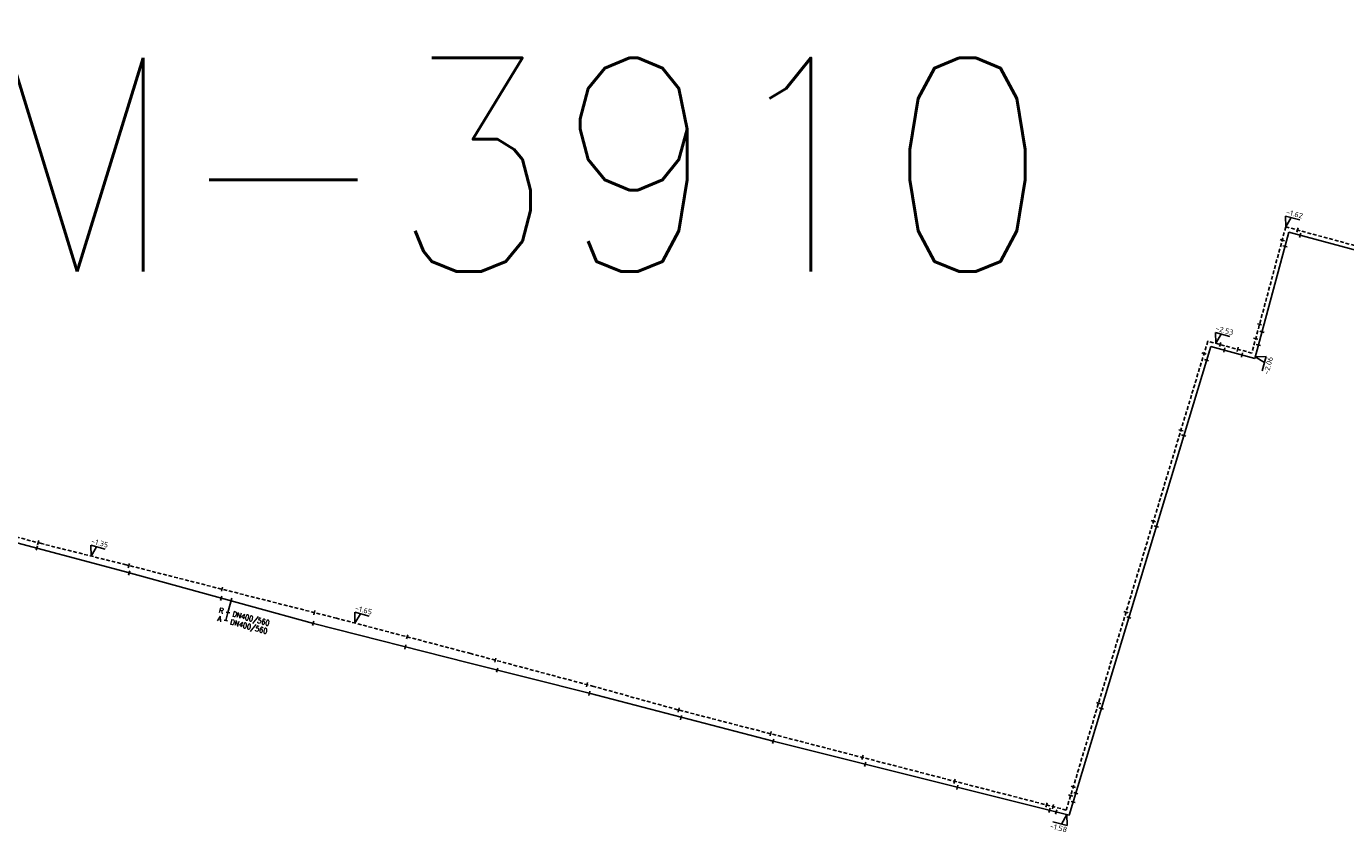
# Model space of a CAD drawing. Header units: millimetres. Extents: x 0 to 118318689, y 0 to 490460760.
# Tile 102 of 117: x 117002098 to 117224344, y 487488640 to 487624296. Entities that reach past the tile are written whole.
import ezdxf
from ezdxf.enums import TextEntityAlignment as Align

# ---------------------------------------------------------------- set-up
doc = ezdxf.new("R2010")
doc.units = ezdxf.units.MM
doc.header["$LTSCALE"] = 200
doc.linetypes.add('HIDDEN2', pattern=[4.7625, 3.175, -1.5875])
doc.layers.get('0').update_dxf_attribs({"color": 8})
for name, color, linetype in [('LD-I-lekdetectiecode', 7, 'Continuous'), ('WT-C-mof', 7, 'Continuous'), ('WT-I-diam', 7, 'Continuous'), ('WT-I-NAP', 7, 'Continuous'), ('WT-L-aanvoer', 6, 'Continuous'), ('WT-L-retour', 6, 'HIDDEN2')]:
    doc.layers.add(name, color=color, linetype=linetype)
doc.styles.add('DIN17', font='ROMANS.SHX', dxfattribs={"width": 0.9})
doc.styles.add('ISOCP', font='ISOCP.SHX')

# ---------------------------------------------------------------- blocks, each defined once
blk = doc.blocks.new('LR-mof')
at = {"color": 0, "linetype": 'ByBlock', "lineweight": -2}
blk.add_line((0, -0.75), (0, 0.75), dxfattribs=at)
blk = doc.blocks.new('nap1')
at = {"color": 0, "linetype": 'Continuous'}
for p, q in [((-1, 3.5), (0, 0)), ((-1, 3.5), (4, 3.5)), ((1, 3.5), (0, 0))]:
    blk.add_line(p, q, dxfattribs=at)
at = {"color": 0, "linetype": 'Continuous', "style": 'ISOCP'}
for tag, p in [('*1', (1.7, 5)), ('*2', (4, 1.5))]:
    blk.add_attdef(tag, text='', height=1.8, dxfattribs=at).set_placement(p, align=Align.MIDDLE)
blk = doc.blocks.new('LR-hyp')
at = {"color": 7, "linetype": 'ByBlock', "lineweight": -3, "style": 'DIN17', "width": 0.9}
blk.add_attdef('*1', text='', height=1.8, dxfattribs=at).set_placement((0, 0), align=Align.MIDDLE)
at = {"color": 7, "linetype": 'ByBlock', "lineweight": -2, "style": 'DIN17', "width": 0.9, "flags": 1}
blk.add_attdef('*2', text='', height=1.8, dxfattribs=at).set_placement((0, -5), align=Align.MIDDLE)
blk = doc.blocks.new('LR-DIAO2')
at = {"color": 0, "lineweight": -3}
blk.add_line((0, 0), (0, -5), dxfattribs=at)
at = {"color": 0, "linetype": 'Continuous', "lineweight": -3}
blk.add_line((0, -5), (0, -7.8), dxfattribs=at)
at = {"color": 0, "lineweight": -3}
for points in [[(0.61, -5), (0, -5), (-0.61, -5)], [(0.61, -7.8), (0, -7.8), (-0.61, -7.8)]]:
    blk.add_lwpolyline(points, dxfattribs=at)
at = {"color": 1, "lineweight": -3, "style": 'DIN17', "width": 0.9}
for tag, p in [('*1', (-1.61, -5)), ('*2', (-1.61, -7.78))]:
    blk.add_attdef(tag, text='', height=1.8, dxfattribs=at).set_placement(p, align=Align.MIDDLE_RIGHT)
for tag, p in [('*11', (1.61, -5)), ('*12', (1.61, -7.8))]:
    blk.add_attdef(tag, text='', height=1.8, dxfattribs=at).set_placement(p, align=Align.MIDDLE_LEFT)

msp = doc.modelspace()

# ---------------------------------------------------------------- linework, layer by layer
at = {"layer": 'WT-L-aanvoer', "lineweight": -3}
for p, q in [((117214767, 487589635), (117209046, 487568367)), ((117300873, 487566383), (117214767, 487589635)), ((117201611, 487570385), (117177774, 487491405)), ((117209046, 487568367), (117201611, 487570385)), ((117018628, 487532439), (116925980, 487557209)), ((117050462, 487523691), (117018628, 487532439)), ((117076557, 487517056), (117050462, 487523691)), ((117096929, 487511943), (117076557, 487517056)), ((117127904, 487503850), (117096929, 487511943)), ((117177774, 487491405), (117127904, 487503850))]:
    msp.add_line(p, q, dxfattribs=at)
at = {"layer": 'WT-L-retour', "lineweight": -3}
for p, q in [((117214258, 487590518), (117208538, 487569251)), ((117300363, 487567267), (117214258, 487590518)), ((117201124, 487571263), (117177285, 487492275)), ((117208538, 487569251), (117201124, 487571263)), ((117004628, 487537162), (116926145, 487557910)), ((117018929, 487533576), (117004628, 487537162)), ((117054369, 487524583), (117018929, 487533576)), ((117076949, 487518632), (117054369, 487524583)), ((117097673, 487513097), (117076949, 487518632)), ((117111835, 487509162), (117097673, 487513097)), ((117177285, 487492275), (117111835, 487509162))]:
    msp.add_line(p, q, dxfattribs=at)

# ---------------------------------------------------------------- block references
at = {"layer": 'LD-I-lekdetectiecode', "linetype": 'Continuous'}
ref = msp.add_blockref('LR-hyp', (117012756, 487600991), dxfattribs=dict(at, xscale=20000, yscale=20000, zscale=20000))
ref.add_attrib('*1', 'LD-ADM-3910', dxfattribs={"layer": '0', "color": 0, "linetype": 'ByBlock', "lineweight": -3, "height": 36000, "style": 'DIN17', "width": 0.9}).set_placement((117012756, 487600991), align=Align.MIDDLE)
at = {"layer": 'WT-C-mof', "linetype": 'Continuous', "lineweight": -3}
for p, xscale, yscale, zscale, rotation in [((117216229, 487589986), 500.0000000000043, 500.0000000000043, 500.0000000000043, 344.8884000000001), ((117213659, 487588289), 499.9999999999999, 499.9999999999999, 499.9999999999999, 74.9454), ((117216677, 487589119), 500.0000000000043, 500.0000000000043, 500.0000000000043, 344.8884000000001), ((117214126, 487587255), 499.9999999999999, 499.9999999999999, 499.9999999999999, 74.9454), ((117209839, 487574088), 499.9999999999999, 499.9999999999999, 499.9999999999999, 74.9454), ((117210246, 487572830), 499.9999999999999, 499.9999999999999, 499.9999999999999, 74.9454), ((117203197, 487570701), 500.0000000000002, 500.0000000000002, 500.0000000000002, 344.8157), ((117206158, 487569897), 500.0000000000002, 500.0000000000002, 500.0000000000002, 344.8157), ((117209194, 487571685, -2160), 499.9999999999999, 499.9999999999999, 499.9999999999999, 74.9454), ((117209651, 487570617), 499.9999999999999, 499.9999999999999, 499.9999999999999, 74.9454), ((117200493, 487569174), 500, 500, 500, 73.206), ((117200912, 487568071), 500, 500, 500, 73.206), ((117203906, 487569762), 500.0000000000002, 500.0000000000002, 500.0000000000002, 344.8157), ((117206887, 487568953), 500.0000000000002, 500.0000000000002, 500.0000000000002, 344.8157), ((117196591, 487556246), 500, 500, 500, 73.206), ((117197075, 487555357), 500, 500, 500, 73.206), ((117191968, 487540929), 499.9999999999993, 499.9999999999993, 499.9999999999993, 73.20599999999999), ((117192452, 487540039), 499.9999999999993, 499.9999999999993, 499.9999999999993, 73.20599999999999), ((117004082, 487537306), 500, 500, 500, 345.1919), ((117003854, 487536404), 500, 500, 500, 345.1919), ((117019358, 487533467), 499.9999999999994, 499.9999999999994, 499.9999999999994, 345.3027), ((117019404, 487532228), 499.9999999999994, 499.9999999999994, 499.9999999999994, 345.3027), ((117034909, 487527964), 499.9999999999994, 499.9999999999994, 499.9999999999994, 345.3027), ((117035054, 487529484), 499.9999999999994, 499.9999999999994, 499.9999999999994, 345.3027), ((117050624, 487525533), 499.9999999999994, 499.9999999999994, 499.9999999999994, 345.3027), ((117050404, 487523706), 499.9999999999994, 499.9999999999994, 499.9999999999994, 345.3027), ((117187346, 487525611), 499.9999999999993, 499.9999999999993, 499.9999999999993, 73.20599999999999), ((117187829, 487524722), 499.9999999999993, 499.9999999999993, 499.9999999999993, 73.20599999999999), ((117066242, 487521454), 499.9999999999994, 499.9999999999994, 499.9999999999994, 345.3027), ((117065928, 487519758), 499.9999999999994, 499.9999999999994, 499.9999999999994, 345.3027), ((117081097, 487517524), 500.0000000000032, 500.0000000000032, 500.0000000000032, 345.5320000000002), ((117081405, 487515839), 500.0000000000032, 500.0000000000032, 500.0000000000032, 345.5320000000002), ((117096552, 487513396), 500.0000000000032, 500.0000000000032, 500.0000000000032, 345.5320000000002), ((117096924, 487511945), 500.0000000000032, 500.0000000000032, 500.0000000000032, 345.5320000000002), ((117182723, 487510294), 500.0000000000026, 500.0000000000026, 500.0000000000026, 73.2060000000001), ((117111974, 487509126), 500.0000000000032, 500.0000000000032, 500.0000000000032, 345.5320000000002), ((117112387, 487507841), 500.0000000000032, 500.0000000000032, 500.0000000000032, 345.5320000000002), ((117183206, 487509404), 500.0000000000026, 500.0000000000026, 500.0000000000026, 73.2060000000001), ((117127467, 487505129), 500.0000000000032, 500.0000000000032, 500.0000000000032, 345.5320000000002), ((117127904, 487503850), 500.0000000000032, 500.0000000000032, 500.0000000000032, 345.5320000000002), ((117142960, 487501131), 499.9999999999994, 499.9999999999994, 499.9999999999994, 345.5319999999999), ((117143407, 487499981), 499.9999999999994, 499.9999999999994, 499.9999999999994, 345.5319999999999), ((117158452, 487497134), 499.9999999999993, 499.9999999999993, 499.9999999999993, 345.532), ((117158933, 487496107), 499.9999999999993, 499.9999999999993, 499.9999999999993, 345.532), ((117178889, 487495100), 500, 500, 500, 73.206), ((117173945, 487493136), 499.9999999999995, 499.9999999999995, 499.9999999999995, 345.532), ((117174456, 487492233), 499.9999999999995, 499.9999999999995, 499.9999999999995, 345.532), ((117175043, 487492853), 499.9999999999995, 499.9999999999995, 499.9999999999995, 345.532), ((117178446, 487493631), 500, 500, 500, 73.206), ((117175578, 487491953), 499.9999999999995, 499.9999999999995, 499.9999999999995, 345.532)]:
    msp.add_blockref('LR-mof', p, dxfattribs=dict(at, xscale=xscale, yscale=yscale, zscale=zscale, rotation=rotation))
at = {"layer": 'WT-C-mof', "linetype": 'Continuous'}
for p, xscale, yscale, zscale, rotation in [((117178019, 487494719), 499.9999999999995, 499.9999999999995, 499.9999999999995, 253.5595718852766), ((117178452, 487496188), 500.0000000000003, 500.0000000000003, 500.0000000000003, 73.55957188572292)]:
    msp.add_blockref('LR-mof', p, dxfattribs=dict(at, xscale=xscale, yscale=yscale, zscale=zscale, rotation=rotation))
at = {"layer": 'WT-I-diam', "linetype": 'Continuous', "xscale": 500, "yscale": 500, "zscale": 500, "rotation": 345.3026692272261}
msp.add_blockref('LR-DIAO2', (117036695, 487527977), dxfattribs=at).add_auto_attribs({'*1': 'R', '*11': 'DN400/560', '*2': 'A', '*12': 'DN400/560'})
at = {"layer": 'WT-I-NAP', "linetype": 'Continuous'}
ref = msp.add_blockref('nap1', (117214258, 487590518), dxfattribs=dict(at, xscale=500.0000000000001, yscale=500.0000000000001, zscale=500.0000000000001, rotation=344.9454123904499))
ref.add_attrib('*1', '-1.62', dxfattribs={"layer": '0', "color": 1, "linetype": 'Continuous', "height": 900, "rotation": 344.94541, "style": 'ISOCP'}).set_placement((117215729, 487592712), align=Align.MIDDLE)
ref = msp.add_blockref('nap1', (117202457, 487570901), dxfattribs=dict(at, xscale=499.9999999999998, yscale=499.9999999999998, zscale=499.9999999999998, rotation=344.815656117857))
ref.add_attrib('*1', '-2.53', dxfattribs={"layer": '0', "color": 1, "linetype": 'Continuous', "height": 900, "rotation": 344.81566, "style": 'ISOCP'}).set_placement((117203933, 487573091), align=Align.MIDDLE)
ref = msp.add_blockref('nap1', (117209116, 487568626), dxfattribs=dict(at, xscale=500.0000000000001, yscale=500.0000000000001, zscale=500.0000000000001, rotation=254.9454123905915))
ref.add_attrib('*1', '-2.06', dxfattribs={"layer": '0', "color": 1, "linetype": 'Continuous', "height": 900, "rotation": 74.94541, "style": 'ISOCP'}).set_placement((117211309, 487567155), align=Align.MIDDLE)
ref = msp.add_blockref('nap1', (117013004, 487535062), dxfattribs=dict(at, xscale=500.0000000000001, yscale=500.0000000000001, zscale=500.0000000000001, rotation=345.1918865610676))
ref.add_attrib('*1', '-1.35', dxfattribs={"layer": '0', "color": 1, "linetype": 'Continuous', "height": 900, "rotation": 345.19189, "style": 'ISOCP'}).set_placement((117014465, 487537261), align=Align.MIDDLE)
ref = msp.add_blockref('nap1', (117057448, 487523771), dxfattribs=dict(at, xscale=500, yscale=500, zscale=500, rotation=345.3026637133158))
ref.add_attrib('*1', '-1.65', dxfattribs={"layer": '0', "color": 1, "linetype": 'Continuous', "height": 900, "rotation": 345.30266, "style": 'ISOCP'}).set_placement((117058905, 487525974), align=Align.MIDDLE)
ref = msp.add_blockref('nap1', (117177401, 487491498), dxfattribs=dict(at, xscale=500, yscale=500, zscale=500, rotation=165.987735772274))
ref.add_attrib('*1', '-1.58', dxfattribs={"layer": '0', "color": 1, "linetype": 'Continuous', "height": 900, "rotation": 345.98774, "style": 'ISOCP'}).set_placement((117175971, 487489278), align=Align.MIDDLE)

doc.saveas('drawing.dxf')
